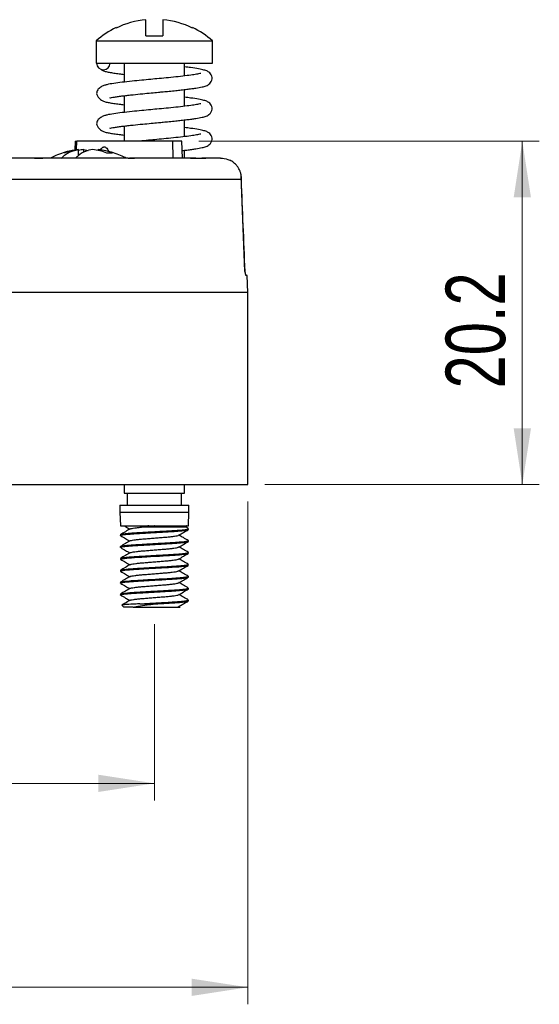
# Model space of a CAD drawing. Header units: millimetres. Extents: x 15 to 205, y 5 to 292.
# Tile 10 of 12: x 118 to 149, y 135 to 193. Entities that reach past the tile are written whole.
import ezdxf

# ---------------------------------------------------------------- set-up
doc = ezdxf.new("R2010")
doc.units = ezdxf.units.MM
doc.header["$PDSIZE"] = -1
doc.styles.add('SLDTEXTSTYLE0', font='TXT', dxfattribs={"width": 0.75})
doc.dimstyles.new('SLDDIMSTYLE0', dxfattribs={"dimtxt": 3.5, "dimasz": 3.302, "dimexe": 0, "dimexo": 0.0625, "dimgap": 0.875, "dimtad": 1, "dimrnd": 1e-09, "dimzin": 12, "dimdsep": 46, "dimtxsty": 'SLDTEXTSTYLE0', "dimsah": 1, "dimcen": 0.09, "dimadec": 0, "dimazin": 3, "dimtfac": 1, "dimtofl": 0, "dimtmove": 0, "dimatfit": 3, "dimfxl": 1, "dimfrac": 2, "dimtolj": 1, "dimtzin": 12, "dimarcsym": 0})

# ---------------------------------------------------------------- blocks, each defined once
blk = doc.blocks.new('_D')
at = {"color": 7, "linetype": 'Continuous', "lineweight": 18}
for p, q in [((93.081, 157.128), (93.081, 146.77)), ((126.081, 157.128), (126.081, 146.77)), ((126.081, 147.77), (93.081, 147.77))]:
    blk.add_line(p, q, dxfattribs=at)
for points in [[(93.081, 147.77), (96.383, 147.262), (96.383, 148.278)], [(126.081, 147.77), (122.779, 148.278), (122.779, 147.262)]]:
    blk.add_solid(points, dxfattribs=at)
at = {"color": 7, "linetype": 'Continuous', "lineweight": 18, "insert": (107.159, 152.282), "char_height": 3.5, "attachment_point": 1, "style": 'SLDTEXTSTYLE0'}
blk.add_mtext('33', dxfattribs=at)
blk = doc.blocks.new('_D_1')
at = {"color": 7, "linetype": 'Continuous', "lineweight": 18}
for p, q in [((87.581, 164.348), (87.581, 134.77)), ((131.581, 164.348), (131.581, 134.77)), ((87.581, 135.77), (131.581, 135.77))]:
    blk.add_line(p, q, dxfattribs=at)
for points in [[(87.581, 135.77), (90.883, 135.262), (90.883, 136.278)], [(131.581, 135.77), (128.279, 136.278), (128.279, 135.262)]]:
    blk.add_solid(points, dxfattribs=at)
at = {"color": 7, "linetype": 'Continuous', "lineweight": 18, "char_height": 3.5, "attachment_point": 1, "style": 'SLDTEXTSTYLE0'}
for s, insert in [('%%c', (102.87, 140.282)), ('44', (108.149, 140.335))]:
    blk.add_mtext(s, dxfattribs=dict(at, insert=insert))
blk = doc.blocks.new('_D_2')
at = {"color": 7, "linetype": 'Continuous', "lineweight": 18}
for p, q in [((128.691, 185.548), (148.731, 185.548)), ((147.731, 185.548), (147.731, 165.348)), ((132.581, 165.348), (148.731, 165.348))]:
    blk.add_line(p, q, dxfattribs=at)
for points in [[(147.731, 185.548), (147.223, 182.246), (148.239, 182.246)], [(147.731, 165.348), (148.239, 168.65), (147.223, 168.65)]]:
    blk.add_solid(points, dxfattribs=at)
at = {"color": 7, "linetype": 'Continuous', "lineweight": 18, "insert": (143.219, 171.002), "char_height": 3.5, "attachment_point": 1, "rotation": 90, "style": 'SLDTEXTSTYLE0'}
blk.add_mtext('20.2', dxfattribs=at)

msp = doc.modelspace()

# ---------------------------------------------------------------- linework, layer by layer
at = {"color": 7, "linetype": 'Continuous', "lineweight": 25}
for p, q in [((125.581, 191.748), (125.581, 192.7)), ((126.581, 192.7), (126.581, 191.748)), ((123.831, 192.205), (123.831, 192.232)), ((125.581, 191.748), (126.581, 191.748)), ((128.331, 192.232), (128.331, 192.205)), ((122.656, 191.448), (122.656, 190.148)), ((122.656, 191.448), (129.506, 191.448)), ((129.506, 190.148), (129.506, 191.448)), ((122.656, 190.148), (129.506, 190.148)), ((124.306, 190.148), (124.306, 189.029)), ((127.856, 189.391), (127.856, 190.148)), ((127.856, 187.605), (127.856, 188.589)), ((124.306, 188.228), (124.306, 187.244)), ((127.856, 185.82), (127.856, 186.803)), ((124.306, 186.442), (124.306, 185.548)), ((121.416, 185.548), (121.398, 185.027)), ((121.416, 185.548), (121.517, 185.548)), ((127.172, 185.548), (121.517, 185.548)), ((127.179, 184.548), (127.172, 185.548)), ((127.691, 185.548), (127.172, 185.548)), ((127.726, 184.548), (127.691, 185.548)), ((121.612, 184.705), (121.612, 185.063)), ((121.938, 185.063), (122.194, 184.994)), ((121.938, 184.899), (121.938, 185.063)), ((122.777, 185.007), (122.777, 185.063)), ((123.616, 184.851), (123.289, 184.851)), ((127.856, 184.548), (127.856, 185.017)), ((119.02, 184.548), (119.523, 184.548)), ((124.561, 184.548), (124.914, 184.548)), ((127.989, 184.548), (127.856, 184.564)), ((128.214, 184.548), (128.431, 184.548)), ((128.868, 184.548), (128.91, 184.548)), ((128.91, 184.548), (128.992, 184.548)), ((128.992, 184.548), (128.992, 184.545)), ((128.992, 184.548), (129.075, 184.548)), ((129.075, 184.548), (129.075, 184.543)), ((129.092, 184.548), (129.075, 184.548)), ((131.202, 183.294), (87.959, 183.294)), ((131.412, 177.888), (131.192, 183.513)), ((131.546, 177.648), (131.479, 177.648)), ((131.581, 176.648), (131.546, 177.648)), ((131.581, 176.648), (87.581, 176.648)), ((131.581, 165.348), (131.581, 176.648)), ((87.581, 165.348), (131.581, 165.348)), ((124.306, 165.348), (124.306, 164.848)), ((127.856, 164.848), (127.856, 165.348)), ((124.306, 164.848), (127.856, 164.848)), ((124.481, 164.848), (124.481, 164.128)), ((127.681, 164.128), (127.681, 164.848)), ((124.056, 164.128), (124.056, 163.728)), ((124.056, 164.128), (128.106, 164.128)), ((128.106, 163.728), (128.106, 164.128)), ((124.056, 163.728), (124.081, 162.928)), ((124.056, 163.728), (128.106, 163.728)), ((128.081, 162.928), (128.106, 163.728)), ((124.081, 162.928), (128.081, 162.928)), ((128.074, 162.762), (127.943, 162.838)), ((124.082, 162.403), (124.081, 162.405)), ((124.081, 162.403), (124.081, 162.353)), ((128.081, 162.703), (128.081, 162.753)), ((124.081, 161.704), (124.081, 161.653)), ((124.084, 161.704), (124.082, 161.707)), ((128.081, 162.003), (128.081, 162.053)), ((128.081, 161.303), (128.081, 161.353)), ((124.082, 161.003), (124.081, 161.005)), ((124.081, 161.003), (124.081, 160.953)), ((124.105, 160.938), (124.081, 160.951)), ((128.081, 160.603), (128.081, 160.653)), ((124.082, 160.303), (124.081, 160.305)), ((124.081, 160.303), (124.081, 160.253)), ((124.105, 160.238), (124.086, 160.246)), ((128.081, 159.903), (128.081, 159.953)), ((124.081, 159.604), (124.081, 159.553)), ((124.082, 159.604), (124.083, 159.608)), ((124.081, 158.903), (124.081, 158.853)), ((128.076, 159.26), (128.072, 159.262)), ((128.081, 159.203), (128.081, 159.253)), ((124.163, 158.246), (124.281, 158.128)), ((125.224, 158.328), (126.081, 158.328)), ((127.605, 158.134), (127.529, 158.178)), ((128.078, 158.559), (128.071, 158.562)), ((128.081, 158.503), (128.081, 158.553)), ((124.83, 158.128), (124.281, 158.128))]:
    msp.add_line(p, q, dxfattribs=at)
at = {"color": 8, "linetype": 'Continuous', "lineweight": 25}
msp.add_line((121.502, 185.044), (121.517, 185.548), dxfattribs=at)
at = {"color": 7, "linetype": 'Continuous', "lineweight": 25, "flags": 128}
for points in [[(127.941, 162.835), (127.941, 162.835), (127.883, 162.835), (127.775, 162.835), (127.612, 162.835), (127.422, 162.835), (127.191, 162.835), (126.94, 162.835), (126.658, 162.835), (126.387, 162.835), (126.103, 162.835), (125.604, 162.835), (125.498, 162.835), (125.247, 162.835), (125.247, 162.835), (125.247, 162.835)], [(124.083, 160.953), (124.101, 160.968), (124.17, 160.986), (124.17, 160.986), (124.17, 160.986), (124.17, 160.986), (124.17, 160.986), (124.17, 160.986), (124.17, 160.986), (124.17, 160.986), (124.17, 160.986), (124.17, 160.986), (124.17, 160.986), (124.171, 160.986), (124.174, 160.987), (124.185, 160.989), (124.23, 160.996), (124.316, 161.008), (124.463, 161.024), (124.557, 161.033), (124.648, 161.04), (124.732, 161.047), (124.92, 161.06), (125.052, 161.068), (125.19, 161.076), (125.333, 161.085), (125.481, 161.093), (125.638, 161.103), (125.853, 161.115), (126.127, 161.131), (126.386, 161.146), (126.598, 161.159), (126.766, 161.168), (126.963, 161.18), (127.154, 161.191), (127.313, 161.201), (127.417, 161.209), (127.55, 161.219), (127.701, 161.233), (127.853, 161.25), (127.961, 161.265), (128.028, 161.279), (128.075, 161.295), (128.076, 161.303)], [(124.084, 160.253), (124.083, 160.258), (124.106, 160.27), (124.132, 160.278), (124.158, 160.283), (124.192, 160.29), (124.249, 160.299), (124.341, 160.311), (124.475, 160.325), (124.612, 160.337), (124.731, 160.347), (124.843, 160.355), (124.997, 160.365), (125.179, 160.376), (125.453, 160.392), (125.746, 160.409), (126.144, 160.432), (126.499, 160.453), (126.67, 160.463), (126.67, 160.463), (126.67, 160.463), (126.67, 160.463), (126.67, 160.463), (126.67, 160.463), (126.67, 160.463), (126.671, 160.463), (126.672, 160.463), (126.675, 160.463), (126.684, 160.463), (126.766, 160.468), (126.917, 160.477), (127.129, 160.489), (127.293, 160.5), (127.407, 160.508), (127.525, 160.517), (127.604, 160.524), (127.681, 160.531), (127.781, 160.541), (127.891, 160.555), (127.963, 160.566), (128.03, 160.579), (128.049, 160.585), (128.072, 160.593), (128.076, 160.603)], [(124.09, 159.613), (124.092, 159.615), (124.11, 159.621), (124.126, 159.626), (124.159, 159.634), (124.22, 159.644), (124.322, 159.659), (124.47, 159.675), (124.609, 159.687), (124.723, 159.696), (124.842, 159.705), (124.969, 159.713), (125.104, 159.722), (125.244, 159.729), (125.316, 159.734), (125.413, 159.739), (125.536, 159.746), (125.686, 159.755), (125.864, 159.766), (126.149, 159.782), (126.353, 159.794), (126.476, 159.801), (126.507, 159.803), (126.515, 159.804), (126.517, 159.804), (126.518, 159.804), (126.518, 159.804), (126.518, 159.804), (126.518, 159.804), (126.518, 159.804), (126.518, 159.804), (126.824, 159.822), (127.106, 159.838), (127.348, 159.854), (127.593, 159.873), (127.787, 159.892), (127.935, 159.911), (128.032, 159.93), (128.077, 159.947), (128.076, 159.953)]]:
    msp.add_lwpolyline(points, dxfattribs=at)
at = {"color": 7, "linetype": 'Continuous', "lineweight": 25}
for centre, radius, start, end in [((126.081, 187.587), 5.138, 95.58507, 115.97352), ((126.081, 187.587), 5.138, 64.02648, 84.41493), ((126.081, 187.587), 5.162, 115.84234, 131.56972), ((126.081, 187.587), 5.162, 48.43028, 64.15766), ((123.081, 190.148), 0.4, 180, 0), ((122.052, 181.565), 3.527, 100.69101, 111.27156), ((122.364, 181.633), 3.457, 97.06774, 102.56661), ((122.016, 181.587), 3.503, 68.7009, 82.88613), ((122.343, 181.587), 3.503, 68.7009, 82.88613), ((127.973, 162.878), 0.05, 90.00986, 233.30692)]:
    msp.add_arc(centre, radius, start, end, dxfattribs=at)
for points, knots in [([(128.805, 189.536), (128.803, 189.537), (128.799, 189.542), (128.69, 189.511), (128.409, 189.463), (128.009, 189.408), (127.495, 189.347), (126.93, 189.291), (126.379, 189.238), (125.848, 189.187), (125.308, 189.135), (124.736, 189.08), (124.17, 189.016), (123.681, 188.95), (123.355, 188.898), (123.103, 188.828), (122.898, 188.731), (122.716, 188.558), (122.693, 188.431), (122.681, 188.363)], [0, 0, 0, 0, 0.021449, 0.079865, 0.139994, 0.207532, 0.279242, 0.349161, 0.411783, 0.46643, 0.526441, 0.593763, 0.668271, 0.745706, 0.819735, 0.853365, 0.892387, 0.942025, 1, 1, 1, 1]), ([(122.944, 189.778), (122.964, 189.762), (123.034, 189.705), (123.232, 189.642), (123.417, 189.605), (123.687, 189.561), (123.977, 189.52), (124.203, 189.494), (124.306, 189.482)], [0, 0, 0, 0, 0.05292, 0.184819, 0.394332, 0.610502, 0.822906, 1, 1, 1, 1]), ([(123.464, 188.12), (123.465, 188.116), (123.466, 188.102), (123.549, 188.122), (123.723, 188.15), (123.96, 188.184), (124.23, 188.219), (124.518, 188.253), (124.899, 188.295), (125.359, 188.339), (125.869, 188.389), (126.276, 188.428), (126.626, 188.462), (126.968, 188.494), (127.322, 188.529), (127.673, 188.567), (127.99, 188.604), (128.276, 188.641), (128.589, 188.685), (128.888, 188.74), (129.117, 188.798), (129.316, 188.901), (129.436, 189.045), (129.493, 189.221), (129.468, 189.393), (129.393, 189.526), (129.29, 189.619), (129.176, 189.682), (128.994, 189.747), (128.675, 189.814), (128.297, 189.869), (127.979, 189.907), (127.856, 189.922)], [0, 0, 0, 0, 0.009652, 0.035993, 0.06775, 0.101043, 0.133248, 0.164033, 0.193135, 0.245461, 0.288728, 0.325073, 0.349637, 0.379168, 0.414686, 0.445777, 0.479828, 0.512444, 0.542788, 0.597685, 0.645857, 0.689042, 0.709453, 0.729574, 0.74859, 0.768158, 0.787152, 0.805672, 0.849068, 0.901839, 0.961776, 1, 1, 1, 1]), ([(122.681, 188.363), (122.689, 188.315), (122.704, 188.23), (122.815, 188.084), (122.999, 187.937), (123.229, 187.854), (123.418, 187.82), (123.687, 187.775), (123.978, 187.735), (124.203, 187.708), (124.306, 187.696)], [0, 0, 0, 0, 0.150721, 0.272588, 0.365189, 0.453599, 0.594031, 0.738926, 0.881297, 1, 1, 1, 1]), ([(128.805, 187.75), (128.803, 187.751), (128.799, 187.756), (128.69, 187.725), (128.409, 187.677), (128.009, 187.622), (127.495, 187.561), (126.93, 187.505), (126.379, 187.452), (125.848, 187.401), (125.308, 187.349), (124.736, 187.294), (124.17, 187.23), (123.681, 187.165), (123.355, 187.112), (123.103, 187.043), (122.898, 186.945), (122.716, 186.772), (122.693, 186.645), (122.681, 186.577)], [0, 0, 0, 0, 0.021449, 0.079865, 0.139994, 0.207532, 0.279242, 0.349161, 0.411783, 0.46643, 0.526441, 0.593763, 0.668271, 0.745706, 0.819735, 0.853365, 0.892387, 0.942025, 1, 1, 1, 1]), ([(123.464, 186.334), (123.465, 186.33), (123.466, 186.316), (123.549, 186.337), (123.723, 186.364), (123.96, 186.399), (124.23, 186.434), (124.518, 186.468), (124.899, 186.509), (125.359, 186.554), (125.869, 186.603), (126.276, 186.642), (126.626, 186.676), (126.968, 186.709), (127.322, 186.743), (127.673, 186.781), (127.99, 186.818), (128.276, 186.855), (128.589, 186.899), (128.888, 186.954), (129.117, 187.013), (129.316, 187.115), (129.436, 187.259), (129.493, 187.436), (129.468, 187.607), (129.393, 187.741), (129.29, 187.833), (129.176, 187.897), (128.994, 187.961), (128.675, 188.028), (128.297, 188.084), (127.979, 188.121), (127.856, 188.136)], [0, 0, 0, 0, 0.009652, 0.035993, 0.06775, 0.101043, 0.133248, 0.164033, 0.193135, 0.245461, 0.288728, 0.325073, 0.349637, 0.379168, 0.414686, 0.445777, 0.479828, 0.512444, 0.542788, 0.597685, 0.645857, 0.689042, 0.709453, 0.729574, 0.74859, 0.768158, 0.787152, 0.805672, 0.849068, 0.901839, 0.961776, 1, 1, 1, 1]), ([(122.681, 186.577), (122.689, 186.53), (122.704, 186.444), (122.815, 186.299), (122.999, 186.151), (123.229, 186.068), (123.418, 186.034), (123.687, 185.989), (123.978, 185.949), (124.203, 185.923), (124.306, 185.911)], [0, 0, 0, 0, 0.150721, 0.272588, 0.365189, 0.453599, 0.594031, 0.738926, 0.881297, 1, 1, 1, 1]), ([(128.805, 185.964), (128.803, 185.966), (128.799, 185.97), (128.69, 185.94), (128.409, 185.891), (128.009, 185.836), (127.495, 185.775), (126.93, 185.719), (126.378, 185.666), (125.849, 185.615), (125.442, 185.577), (125.216, 185.554), (125.157, 185.548)], [0, 0, 0, 0, 0.03919, 0.145926, 0.25579, 0.379194, 0.510219, 0.637972, 0.752391, 0.85224, 0.961889, 1, 1, 1, 1]), ([(127.71, 185), (127.805, 185.011), (128.007, 185.034), (128.276, 185.069), (128.589, 185.113), (128.888, 185.168), (129.117, 185.227), (129.316, 185.33), (129.436, 185.473), (129.493, 185.65), (129.468, 185.821), (129.393, 185.955), (129.29, 186.047), (129.176, 186.111), (128.994, 186.176), (128.675, 186.242), (128.297, 186.298), (127.979, 186.336), (127.856, 186.35)], [0, 0, 0, 0, 0.052441, 0.111854, 0.16713, 0.267131, 0.354884, 0.433551, 0.470731, 0.507384, 0.542025, 0.577671, 0.612271, 0.646007, 0.725057, 0.821188, 0.93037, 1, 1, 1, 1]), ([(121.598, 185.06), (121.456, 185.039), (121.16, 184.996), (120.718, 184.875), (120.311, 184.728), (120.065, 184.602), (119.96, 184.548)], [0, 0, 0, 0, 0.248997, 0.521018, 0.795125, 1, 1, 1, 1]), ([(120.602, 184.548), (120.687, 184.627), (120.906, 184.829), (121.25, 184.996), (121.505, 185.043), (121.612, 185.063)], [0, 0, 0, 0, 0.2704037, 0.6959872, 1, 1, 1, 1]), ([(122.45, 185.063), (122.306, 185.033), (122.012, 184.971), (121.671, 184.774), (121.485, 184.598), (121.433, 184.548)], [0, 0, 0, 0, 0.41096, 0.833838, 1, 1, 1, 1]), ([(124.428, 184.548), (124.384, 184.573), (124.209, 184.669), (123.883, 184.801), (123.454, 184.938), (123.085, 185.024), (122.859, 185.049), (122.783, 185.057)], [0, 0, 0, 0, 0.0874386, 0.3456661, 0.6059112, 0.8680125, 1, 1, 1, 1]), ([(122.92, 185.04), (122.943, 185.077), (122.98, 185.137), (123.048, 185.195), (123.111, 185.221), (123.175, 185.216), (123.249, 185.175), (123.33, 185.083), (123.376, 184.994), (123.403, 184.943)], [0, 0, 0, 0, 0.1780921, 0.2927293, 0.3878399, 0.4835535, 0.5887033, 0.764103, 1, 1, 1, 1]), ([(128.431, 184.548), (128.482, 184.548), (128.584, 184.548), (128.729, 184.548), (128.82, 184.548), (128.865, 184.548)], [0, 0, 0, 0, 0.333354, 0.666646, 1, 1, 1, 1]), ([(131.202, 183.294), (131.203, 183.328), (131.204, 183.393), (131.197, 183.482), (131.187, 183.556), (131.166, 183.658), (131.128, 183.783), (131.057, 183.934), (130.97, 184.069), (130.865, 184.189), (130.752, 184.288), (130.635, 184.369), (130.552, 184.41), (130.512, 184.429)], [0, 0, 0, 0, 0.078994, 0.146999, 0.204015, 0.250048, 0.384086, 0.499788, 0.619076, 0.727593, 0.826342, 0.916607, 1, 1, 1, 1]), ([(131.479, 177.648), (131.477, 177.649), (131.473, 177.651), (131.466, 177.667), (131.458, 177.692), (131.447, 177.732), (131.433, 177.798), (131.421, 177.856), (131.414, 177.89)], [0, 0, 0, 0, 0.112377, 0.232255, 0.361103, 0.500106, 0.711036, 1, 1, 1, 1]), ([(124.294, 162.927), (124.324, 162.909), (124.437, 162.843), (124.55, 162.777), (124.633, 162.729)], [0, 0, 0, 0, 0.266376, 1, 1, 1, 1]), ([(124.662, 162.742), (124.664, 162.744), (124.673, 162.754), (124.757, 162.774), (124.913, 162.8), (125.09, 162.82), (125.21, 162.832), (125.247, 162.835)], [0, 0, 0, 0, 0.076869, 0.344595, 0.615678, 0.8834, 1, 1, 1, 1]), ([(125.247, 162.835), (125.274, 162.838), (125.411, 162.851), (125.576, 162.872), (125.716, 162.904), (125.74, 162.911), (125.75, 162.915), (125.754, 162.917), (125.756, 162.919), (125.757, 162.921), (125.757, 162.922), (125.755, 162.923), (125.752, 162.925), (125.742, 162.927), (125.724, 162.928), (125.709, 162.928), (125.701, 162.928)], [0, 0, 0, 0, 0.150642, 0.755148, 0.839264, 0.874593, 0.886562, 0.89899, 0.904307, 0.909684, 0.913042, 0.916399, 0.921367, 0.930831, 0.963591, 1, 1, 1, 1]), ([(124.104, 162.338), (124.093, 162.343), (124.074, 162.352), (124.088, 162.364), (124.12, 162.375), (124.184, 162.389), (124.294, 162.406), (124.473, 162.426), (124.691, 162.444), (124.895, 162.459), (125.051, 162.468), (125.158, 162.475), (125.253, 162.48), (125.349, 162.486), (125.429, 162.49), (125.484, 162.494), (125.537, 162.497), (125.622, 162.502), (125.766, 162.51), (125.946, 162.52), (126.164, 162.533), (126.394, 162.547), (126.606, 162.559), (126.799, 162.57), (126.982, 162.581), (127.164, 162.591), (127.325, 162.602), (127.477, 162.613), (127.625, 162.626), (127.8, 162.643), (127.953, 162.662), (128.045, 162.681), (128.081, 162.695), (128.078, 162.701), (128.077, 162.703)], [0, 0, 0, 0, 0.043165, 0.077008, 0.109228, 0.139826, 0.189818, 0.239809, 0.2935, 0.337919, 0.359258, 0.377918, 0.3939, 0.407202, 0.425766, 0.432656, 0.433613, 0.450662, 0.472963, 0.500514, 0.533314, 0.572334, 0.605374, 0.632431, 0.664854, 0.696333, 0.727795, 0.755175, 0.788175, 0.826792, 0.889657, 0.941623, 0.982672, 1, 1, 1, 1]), ([(124.656, 162.742), (124.561, 162.687), (124.372, 162.577), (124.184, 162.468), (124.089, 162.413)], [0, 0, 0, 0, 0.499617, 1, 1, 1, 1]), ([(124.093, 162.413), (124.095, 162.415), (124.1, 162.419), (124.125, 162.426), (124.163, 162.435), (124.224, 162.446), (124.343, 162.462), (124.527, 162.481), (124.762, 162.5), (125.008, 162.516), (125.232, 162.529), (125.434, 162.54), (125.629, 162.552), (125.884, 162.567), (126.161, 162.583), (126.4, 162.597), (126.575, 162.607), (126.729, 162.616), (126.91, 162.626), (127.096, 162.637), (127.258, 162.648), (127.384, 162.656), (127.504, 162.665), (127.656, 162.678), (127.818, 162.695), (127.96, 162.714), (128.047, 162.732), (128.084, 162.745), (128.078, 162.752), (128.076, 162.753)], [0, 0, 0, 0, 0.01605, 0.042303, 0.061703, 0.092905, 0.134921, 0.200543, 0.250666, 0.299483, 0.350887, 0.374959, 0.405619, 0.450986, 0.50205, 0.541471, 0.56926, 0.589724, 0.620835, 0.664293, 0.692308, 0.71683, 0.743636, 0.772727, 0.827754, 0.881719, 0.934281, 0.986504, 1, 1, 1, 1]), ([(124.103, 162.338), (124.197, 162.283), (124.374, 162.18), (124.55, 162.077), (124.633, 162.029)], [0, 0, 0, 0, 0.530223, 1, 1, 1, 1]), ([(124.657, 162.042), (124.657, 162.042), (124.661, 162.05), (124.73, 162.068), (124.869, 162.093), (125.074, 162.119), (125.321, 162.142), (125.603, 162.164), (125.911, 162.19), (126.231, 162.215), (126.541, 162.241), (126.824, 162.263), (127.074, 162.286), (127.281, 162.312), (127.425, 162.337), (127.498, 162.356), (127.502, 162.364), (127.503, 162.365)], [0, 0, 0, 0, 0.004089, 0.080002, 0.157318, 0.234127, 0.308594, 0.382233, 0.458586, 0.535956, 0.612424, 0.686228, 0.760498, 0.837214, 0.914554, 0.990606, 1, 1, 1, 1]), ([(127.506, 162.365), (127.601, 162.42), (127.79, 162.53), (127.979, 162.639), (128.073, 162.694)], [0, 0, 0, 0, 0.499593, 1, 1, 1, 1]), ([(128.074, 162.062), (127.98, 162.117), (127.798, 162.222), (127.616, 162.327), (127.529, 162.378)], [0, 0, 0, 0, 0.518095, 1, 1, 1, 1]), ([(124.104, 161.638), (124.099, 161.64), (124.085, 161.644), (124.079, 161.652), (124.083, 161.661), (124.107, 161.672), (124.168, 161.687), (124.277, 161.703), (124.399, 161.718), (124.508, 161.728), (124.602, 161.737), (124.68, 161.743), (124.761, 161.749), (124.865, 161.756), (125.012, 161.766), (125.154, 161.774), (125.276, 161.781), (125.365, 161.787), (125.469, 161.793), (125.588, 161.8), (125.736, 161.808), (125.915, 161.819), (126.113, 161.83), (126.302, 161.841), (126.526, 161.854), (126.784, 161.869), (127.052, 161.885), (127.292, 161.9), (127.525, 161.917), (127.754, 161.937), (127.935, 161.959), (128.038, 161.979), (128.079, 161.994), (128.078, 162.001), (128.078, 162.003)], [0, 0, 0, 0, 0.018009, 0.042297, 0.066587, 0.090878, 0.139424, 0.187975, 0.22224, 0.2503, 0.272151, 0.287791, 0.301667, 0.32227, 0.349596, 0.383644, 0.396238, 0.410921, 0.427694, 0.446557, 0.467508, 0.496632, 0.529017, 0.557527, 0.583136, 0.632403, 0.679128, 0.717549, 0.762809, 0.819082, 0.88147, 0.935113, 0.979251, 1, 1, 1, 1]), ([(124.656, 162.042), (124.561, 161.987), (124.372, 161.877), (124.184, 161.768), (124.089, 161.713)], [0, 0, 0, 0, 0.499617, 1, 1, 1, 1]), ([(124.09, 161.713), (124.091, 161.714), (124.094, 161.716), (124.107, 161.721), (124.132, 161.728), (124.176, 161.737), (124.249, 161.749), (124.35, 161.762), (124.462, 161.774), (124.568, 161.784), (124.671, 161.792), (124.795, 161.802), (124.961, 161.813), (125.154, 161.824), (125.36, 161.836), (125.598, 161.85), (125.892, 161.867), (126.227, 161.887), (126.548, 161.906), (126.858, 161.924), (127.147, 161.94), (127.364, 161.955), (127.496, 161.965), (127.558, 161.97), (127.604, 161.974), (127.668, 161.98), (127.784, 161.991), (127.904, 162.006), (127.998, 162.021), (128.055, 162.035), (128.084, 162.046), (128.078, 162.052), (128.077, 162.053)], [0, 0, 0, 0, 0.005549, 0.024206, 0.043372, 0.070631, 0.105979, 0.145709, 0.178908, 0.20503, 0.228841, 0.253425, 0.28785, 0.33188, 0.363179, 0.398414, 0.455336, 0.509297, 0.56244, 0.614817, 0.668959, 0.721944, 0.746959, 0.759093, 0.766086, 0.781001, 0.80916, 0.863062, 0.903712, 0.940355, 0.987781, 1, 1, 1, 1]), ([(124.103, 161.638), (124.197, 161.583), (124.374, 161.48), (124.55, 161.377), (124.633, 161.329)], [0, 0, 0, 0, 0.530223, 1, 1, 1, 1]), ([(124.66, 161.342), (124.673, 161.348), (124.704, 161.363), (124.831, 161.387), (125.021, 161.413), (125.259, 161.437), (125.533, 161.459), (125.836, 161.483), (126.155, 161.509), (126.469, 161.535), (126.76, 161.558), (127.018, 161.58), (127.237, 161.605), (127.397, 161.631), (127.486, 161.652), (127.496, 161.662), (127.499, 161.665)], [0, 0, 0, 0, 0.062189, 0.139303, 0.216368, 0.291505, 0.36471, 0.440514, 0.517776, 0.594591, 0.669118, 0.742647, 0.8189, 0.896228, 0.972715, 1, 1, 1, 1]), ([(127.506, 161.665), (127.601, 161.72), (127.79, 161.83), (127.979, 161.939), (128.073, 161.994)], [0, 0, 0, 0, 0.499593, 1, 1, 1, 1]), ([(128.074, 161.362), (127.98, 161.417), (127.798, 161.522), (127.616, 161.627), (127.529, 161.678)], [0, 0, 0, 0, 0.518096, 1, 1, 1, 1]), ([(124.089, 161.013), (124.09, 161.013), (124.092, 161.016), (124.112, 161.023), (124.156, 161.034), (124.232, 161.047), (124.346, 161.062), (124.508, 161.079), (124.705, 161.095), (124.902, 161.109), (125.092, 161.121), (125.289, 161.132), (125.469, 161.143), (125.632, 161.152), (125.794, 161.162), (125.989, 161.173), (126.195, 161.185), (126.396, 161.197), (126.583, 161.208), (126.754, 161.218), (126.939, 161.228), (127.117, 161.239), (127.292, 161.25), (127.444, 161.261), (127.623, 161.275), (127.815, 161.294), (127.973, 161.315), (128.053, 161.334), (128.083, 161.346), (128.078, 161.352), (128.077, 161.353)], [0, 0, 0, 0, 0.001598, 0.026244, 0.06244, 0.100823, 0.13682, 0.190784, 0.243089, 0.278259, 0.315965, 0.353832, 0.386333, 0.409906, 0.437086, 0.46733, 0.506019, 0.538292, 0.566622, 0.599723, 0.626281, 0.664927, 0.69902, 0.730373, 0.762577, 0.824363, 0.889946, 0.944524, 0.988082, 1, 1, 1, 1]), ([(124.656, 161.342), (124.561, 161.287), (124.372, 161.177), (124.184, 161.068), (124.089, 161.013)], [0, 0, 0, 0, 0.499616, 1, 1, 1, 1]), ([(127.506, 160.965), (127.601, 161.02), (127.79, 161.13), (127.979, 161.239), (128.073, 161.294)], [0, 0, 0, 0, 0.499593, 1, 1, 1, 1]), ([(124.656, 160.642), (124.561, 160.587), (124.372, 160.477), (124.184, 160.368), (124.089, 160.313)], [0, 0, 0, 0, 0.499616, 1, 1, 1, 1]), ([(124.095, 160.313), (124.098, 160.316), (124.11, 160.324), (124.185, 160.34), (124.32, 160.359), (124.471, 160.375), (124.612, 160.388), (124.725, 160.397), (124.848, 160.405), (125.011, 160.416), (125.199, 160.427), (125.394, 160.438), (125.584, 160.449), (125.749, 160.459), (125.915, 160.469), (126.053, 160.477), (126.259, 160.489), (126.523, 160.504), (126.768, 160.518), (126.943, 160.529), (127.057, 160.535), (127.167, 160.542), (127.272, 160.549), (127.36, 160.555), (127.447, 160.561), (127.544, 160.569), (127.668, 160.58), (127.791, 160.592), (127.891, 160.604), (127.959, 160.615), (128.005, 160.623), (128.052, 160.634), (128.082, 160.644), (128.077, 160.652), (128.076, 160.653)], [0, 0, 0, 0, 0.024589, 0.080824, 0.134777, 0.188733, 0.214835, 0.24112, 0.26759, 0.294244, 0.339214, 0.373706, 0.397712, 0.437137, 0.456698, 0.479464, 0.505435, 0.557791, 0.610143, 0.631101, 0.652058, 0.673014, 0.693969, 0.714924, 0.728359, 0.750689, 0.781911, 0.82202, 0.856449, 0.885833, 0.910171, 0.929461, 0.98229, 1, 1, 1, 1]), ([(124.103, 160.938), (124.197, 160.883), (124.374, 160.78), (124.55, 160.677), (124.633, 160.629)], [0, 0, 0, 0, 0.530223, 1, 1, 1, 1]), ([(124.663, 160.642), (124.67, 160.646), (124.689, 160.659), (124.795, 160.681), (124.97, 160.707), (125.199, 160.732), (125.465, 160.753), (125.762, 160.777), (126.079, 160.803), (126.397, 160.829), (126.694, 160.853), (126.96, 160.875), (127.189, 160.899), (127.365, 160.925), (127.472, 160.948), (127.492, 160.96), (127.499, 160.965)], [0, 0, 0, 0, 0.043912, 0.120761, 0.198016, 0.273773, 0.346966, 0.422167, 0.499256, 0.576355, 0.651583, 0.724768, 0.800503, 0.877752, 0.954614, 1, 1, 1, 1]), ([(127.506, 160.265), (127.601, 160.32), (127.79, 160.43), (127.979, 160.539), (128.073, 160.594)], [0, 0, 0, 0, 0.499594, 1, 1, 1, 1]), ([(128.074, 160.662), (127.98, 160.717), (127.798, 160.822), (127.616, 160.927), (127.529, 160.978)], [0, 0, 0, 0, 0.518096, 1, 1, 1, 1]), ([(124.083, 159.553), (124.083, 159.556), (124.084, 159.562), (124.108, 159.572), (124.152, 159.583), (124.224, 159.596), (124.334, 159.611), (124.462, 159.624), (124.58, 159.635), (124.664, 159.642), (124.736, 159.647), (124.811, 159.652), (124.914, 159.659), (125.052, 159.668), (125.2, 159.677), (125.342, 159.685), (125.525, 159.696), (125.778, 159.711), (126.104, 159.73), (126.437, 159.749), (126.721, 159.766), (126.951, 159.779), (127.135, 159.79), (127.335, 159.802), (127.546, 159.818), (127.747, 159.837), (127.913, 159.857), (128.021, 159.875), (128.075, 159.891), (128.076, 159.9), (128.077, 159.903)], [0, 0, 0, 0, 0.023948, 0.056326, 0.085446, 0.120931, 0.163392, 0.206372, 0.232177, 0.25246, 0.263925, 0.279831, 0.299874, 0.326421, 0.359082, 0.379842, 0.400497, 0.451627, 0.503737, 0.556122, 0.610563, 0.643457, 0.67549, 0.710448, 0.759471, 0.811253, 0.863619, 0.920058, 0.967208, 1, 1, 1, 1]), ([(124.656, 159.942), (124.561, 159.887), (124.372, 159.777), (124.184, 159.668), (124.089, 159.613)], [0, 0, 0, 0, 0.499616, 1, 1, 1, 1]), ([(124.103, 160.238), (124.197, 160.183), (124.374, 160.08), (124.55, 159.977), (124.633, 159.929)], [0, 0, 0, 0, 0.530222, 1, 1, 1, 1]), ([(124.663, 159.942), (124.665, 159.945), (124.676, 159.955), (124.763, 159.975), (124.923, 160.001), (125.141, 160.026), (125.399, 160.048), (125.689, 160.071), (126.003, 160.097), (126.323, 160.123), (126.625, 160.148), (126.9, 160.169), (127.139, 160.193), (127.329, 160.219), (127.458, 160.244), (127.488, 160.258), (127.502, 160.265)], [0, 0, 0, 0, 0.025822, 0.10229, 0.179618, 0.25589, 0.329441, 0.403936, 0.480736, 0.558002, 0.633828, 0.707042, 0.78215, 0.859203, 0.936325, 1, 1, 1, 1]), ([(127.506, 159.565), (127.601, 159.62), (127.79, 159.73), (127.979, 159.839), (128.073, 159.894)], [0, 0, 0, 0, 0.499593, 1, 1, 1, 1]), ([(128.074, 159.962), (127.98, 160.017), (127.798, 160.122), (127.616, 160.227), (127.529, 160.278)], [0, 0, 0, 0, 0.518096, 1, 1, 1, 1]), ([(124.104, 159.538), (124.1, 159.539), (124.088, 159.543), (124.084, 159.547), (124.082, 159.55)], [0, 0, 0, 0, 0.3470087, 1, 1, 1, 1]), ([(124.103, 159.538), (124.197, 159.483), (124.374, 159.38), (124.55, 159.277), (124.633, 159.229)], [0, 0, 0, 0, 0.530223, 1, 1, 1, 1]), ([(124.659, 159.242), (124.659, 159.243), (124.663, 159.251), (124.735, 159.269), (124.878, 159.295), (125.086, 159.32), (125.335, 159.343), (125.618, 159.366), (125.927, 159.391), (126.248, 159.417), (126.556, 159.442), (126.838, 159.464), (127.085, 159.487), (127.291, 159.513), (127.431, 159.539), (127.501, 159.556), (127.504, 159.565), (127.504, 159.565)], [0, 0, 0, 0, 0.00794, 0.08397, 0.161307, 0.238038, 0.312341, 0.386116, 0.462566, 0.539936, 0.616308, 0.689972, 0.764408, 0.841202, 0.918522, 0.994459, 1, 1, 1, 1]), ([(128.074, 159.262), (127.98, 159.317), (127.798, 159.422), (127.616, 159.527), (127.529, 159.578)], [0, 0, 0, 0, 0.518095, 1, 1, 1, 1]), ([(124.104, 158.837), (124.103, 158.838), (124.086, 158.843), (124.083, 158.847), (124.081, 158.852)], [0, 0, 0, 0, 0.069862, 1, 1, 1, 1]), ([(124.082, 158.853), (124.085, 158.857), (124.09, 158.867), (124.154, 158.884), (124.269, 158.903), (124.436, 158.922), (124.649, 158.941), (124.896, 158.959), (125.107, 158.972), (125.262, 158.981), (125.352, 158.986), (125.476, 158.993), (125.689, 159.006), (125.96, 159.021), (126.24, 159.038), (126.477, 159.051), (126.684, 159.064), (126.867, 159.074), (127.066, 159.085), (127.284, 159.099), (127.484, 159.114), (127.649, 159.128), (127.791, 159.142), (127.924, 159.159), (128.021, 159.176), (128.075, 159.191), (128.076, 159.2), (128.077, 159.203)], [0, 0, 0, 0, 0.039171, 0.090571, 0.141938, 0.194336, 0.248331, 0.300085, 0.34899, 0.365989, 0.38205, 0.395643, 0.429264, 0.487423, 0.525746, 0.562838, 0.601341, 0.627834, 0.656309, 0.70631, 0.750796, 0.783257, 0.823889, 0.867562, 0.919575, 0.965655, 1, 1, 1, 1]), ([(124.656, 159.242), (124.561, 159.187), (124.372, 159.077), (124.184, 158.968), (124.089, 158.913)], [0, 0, 0, 0, 0.499617, 1, 1, 1, 1]), ([(124.094, 158.913), (124.097, 158.915), (124.107, 158.923), (124.178, 158.939), (124.308, 158.958), (124.452, 158.973), (124.575, 158.984), (124.663, 158.992), (124.757, 158.999), (124.857, 159.006), (124.99, 159.015), (125.146, 159.024), (125.311, 159.034), (125.436, 159.041), (125.553, 159.047), (125.699, 159.056), (125.916, 159.069), (126.208, 159.086), (126.52, 159.104), (126.792, 159.12), (127.004, 159.132), (127.185, 159.143), (127.347, 159.153), (127.497, 159.165), (127.644, 159.177), (127.815, 159.194), (127.962, 159.214), (128.049, 159.233), (128.081, 159.245), (128.078, 159.252), (128.078, 159.253)], [0, 0, 0, 0, 0.021083, 0.077075, 0.131028, 0.184985, 0.205903, 0.226934, 0.248078, 0.269334, 0.290702, 0.32853, 0.358372, 0.380222, 0.394078, 0.418467, 0.454352, 0.501723, 0.56175, 0.608423, 0.641696, 0.6763, 0.711317, 0.740389, 0.776051, 0.818298, 0.88503, 0.940411, 0.984423, 1, 1, 1, 1]), ([(124.103, 158.838), (124.197, 158.783), (124.374, 158.68), (124.55, 158.577), (124.633, 158.529)], [0, 0, 0, 0, 0.530223, 1, 1, 1, 1]), ([(124.659, 158.542), (124.674, 158.549), (124.707, 158.564), (124.84, 158.589), (125.032, 158.614), (125.272, 158.638), (125.548, 158.66), (125.852, 158.685), (126.172, 158.711), (126.485, 158.736), (126.774, 158.759), (127.03, 158.782), (127.247, 158.807), (127.404, 158.833), (127.488, 158.853), (127.497, 158.863), (127.499, 158.865)], [0, 0, 0, 0, 0.066173, 0.14333, 0.220337, 0.295326, 0.368583, 0.444503, 0.521787, 0.598525, 0.672888, 0.74654, 0.822892, 0.900221, 0.976612, 1, 1, 1, 1]), ([(127.506, 158.865), (127.601, 158.92), (127.79, 159.03), (127.979, 159.139), (128.073, 159.194)], [0, 0, 0, 0, 0.499594, 1, 1, 1, 1]), ([(128.074, 158.562), (127.98, 158.617), (127.798, 158.722), (127.616, 158.827), (127.529, 158.878)], [0, 0, 0, 0, 0.518096, 1, 1, 1, 1]), ([(125.224, 158.328), (125.128, 158.325), (124.934, 158.318), (124.686, 158.306), (124.476, 158.293), (124.317, 158.281), (124.21, 158.268), (124.157, 158.258), (124.164, 158.252), (124.166, 158.249)], [0, 0, 0, 0, 0.149532, 0.303457, 0.451914, 0.604759, 0.751871, 0.90325, 1, 1, 1, 1]), ([(124.656, 158.542), (124.561, 158.487), (124.397, 158.392), (124.234, 158.297), (124.164, 158.256)], [0, 0, 0, 0, 0.576074, 1, 1, 1, 1]), ([(124.83, 158.128), (124.892, 158.142), (125.018, 158.17), (125.334, 158.22), (125.695, 158.275), (125.986, 158.315), (126.081, 158.328)], [0, 0, 0, 0, 0.19563, 0.396806, 0.803736, 1, 1, 1, 1]), ([(125.224, 158.328), (125.281, 158.332), (125.404, 158.339), (125.611, 158.351), (125.869, 158.366), (126.17, 158.383), (126.457, 158.4), (126.698, 158.414), (126.896, 158.426), (127.112, 158.438), (127.348, 158.453), (127.583, 158.471), (127.783, 158.491), (127.934, 158.51), (128.033, 158.529), (128.079, 158.543), (128.077, 158.551), (128.077, 158.553)], [0, 0, 0, 0, 0.046817, 0.100279, 0.160383, 0.242106, 0.323829, 0.374895, 0.427598, 0.481936, 0.55547, 0.640174, 0.721908, 0.803647, 0.883178, 0.963753, 1, 1, 1, 1]), ([(126.081, 158.328), (126.169, 158.333), (126.331, 158.343), (126.545, 158.355), (126.712, 158.365), (126.845, 158.373), (126.976, 158.381), (127.104, 158.388), (127.208, 158.394), (127.298, 158.4), (127.389, 158.407), (127.503, 158.415), (127.622, 158.425), (127.752, 158.438), (127.866, 158.451), (127.938, 158.461), (127.974, 158.468), (127.991, 158.471), (128.032, 158.479), (128.074, 158.49), (128.076, 158.5), (128.076, 158.503)], [0, 0, 0, 0, 0.084666, 0.153856, 0.208364, 0.250078, 0.289776, 0.345464, 0.389875, 0.407462, 0.45152, 0.500989, 0.555869, 0.619815, 0.707787, 0.770319, 0.792914, 0.808517, 0.824978, 0.930493, 1, 1, 1, 1]), ([(127.373, 158.128), (127.414, 158.136), (127.477, 158.149), (127.493, 158.161), (127.498, 158.165)], [0, 0, 0, 0, 0.633395, 1, 1, 1, 1]), ([(127.506, 158.165), (127.601, 158.22), (127.79, 158.33), (127.979, 158.439), (128.073, 158.494)], [0, 0, 0, 0, 0.499593, 1, 1, 1, 1]), ([(124.83, 158.128), (124.91, 158.128), (125.076, 158.128), (125.36, 158.128), (125.656, 158.128), (125.951, 158.128), (126.324, 158.128), (126.677, 158.128), (126.972, 158.128), (127.211, 158.128), (127.31, 158.128), (127.373, 158.128)], [0, 0, 0, 0, 0.095929, 0.197541, 0.299085, 0.392014, 0.484943, 0.664613, 0.755054, 0.845422, 1, 1, 1, 1]), ([(127.373, 158.128), (127.453, 158.128), (127.591, 158.128), (127.598, 158.128), (127.601, 158.128)], [0, 0, 0, 0, 0.57147, 1, 1, 1, 1])]:
    msp.add_open_spline(points, degree=3, knots=knots, dxfattribs=at)
for points in [[(118.995, 184.548), (117.219, 184.548), (115.318, 184.548), (113.352, 184.548)], [(119.554, 184.545), (119.368, 184.547), (119.181, 184.548), (118.995, 184.548)], [(119.554, 184.545), (119.543, 184.547), (119.533, 184.548), (119.523, 184.548)], [(124.536, 184.548), (123.079, 184.548), (121.388, 184.548), (119.523, 184.548)], [(124.536, 184.548), (124.563, 184.548), (124.59, 184.547), (124.617, 184.545)], [(124.938, 184.548), (124.831, 184.548), (124.724, 184.547), (124.617, 184.545)], [(128.189, 184.548), (127.356, 184.548), (126.261, 184.548), (124.938, 184.548)], [(128.511, 184.545), (128.404, 184.547), (128.296, 184.548), (128.189, 184.548)], [(128.511, 184.545), (128.484, 184.547), (128.457, 184.548), (128.431, 184.548)], [(128.868, 184.548), (128.867, 184.548), (128.866, 184.548), (128.865, 184.548)], [(128.992, 184.545), (128.951, 184.547), (128.91, 184.548), (128.868, 184.548)], [(129.075, 184.543), (129.047, 184.544), (129.02, 184.545), (128.992, 184.545)], [(129.116, 184.543), (129.102, 184.543), (129.088, 184.543), (129.075, 184.543)], [(129.092, 184.548), (129.1, 184.548), (129.108, 184.548), (129.116, 184.547)], [(129.966, 184.548), (129.832, 184.548), (129.539, 184.548), (129.092, 184.548)], [(129.116, 184.547), (129.116, 184.546), (129.116, 184.545), (129.116, 184.543)], [(129.966, 184.548), (130.005, 184.548), (130.044, 184.547), (130.084, 184.543)], [(130.084, 184.543), (130.233, 184.53), (130.376, 184.492), (130.512, 184.429)], [(131.414, 177.89), (131.344, 179.691), (131.273, 181.492), (131.202, 183.294)]]:
    msp.add_open_spline(points, degree=3, dxfattribs=at)
at = {"color": 7, "linetype": 'Continuous', "lineweight": 0}
for p in [(126.081, 162.928), (126.081, 158.128)]:
    msp.add_point(p, dxfattribs=at)

# ---------------------------------------------------------------- dimensions: what is measured, and where the dimension line sits
at = {"color": 7, "linetype": 'Continuous', "lineweight": 18}
dim = msp.add_linear_dim(base=(147.731, 165.348), p1=(127.691, 185.548), p2=(131.581, 165.348), angle=90, dimstyle='SLDDIMSTYLE0', dxfattribs=at)
dim.commit()
dim.dimension.update_dxf_attribs({"geometry": '_D_2', "text_midpoint": (147.731, 175.528), "dimtype": 160})
dim = msp.add_linear_dim(base=(131.581, 135.77), p1=(87.581, 165.348), p2=(131.581, 165.348), text='%%c<>', dimstyle='SLDDIMSTYLE0', dxfattribs=at)
dim.commit()
dim.dimension.update_dxf_attribs({"geometry": '_D_1', "text_midpoint": (108.095, 135.77), "dimtype": 160})
dim = msp.add_linear_dim(base=(93.081, 147.77), p1=(126.081, 158.128), p2=(93.081, 158.128), dimstyle='SLDDIMSTYLE0', dxfattribs=at)
dim.commit()
dim.dimension.update_dxf_attribs({"geometry": '_D', "text_midpoint": (109.746, 147.77), "dimtype": 160})

doc.saveas('drawing.dxf')
